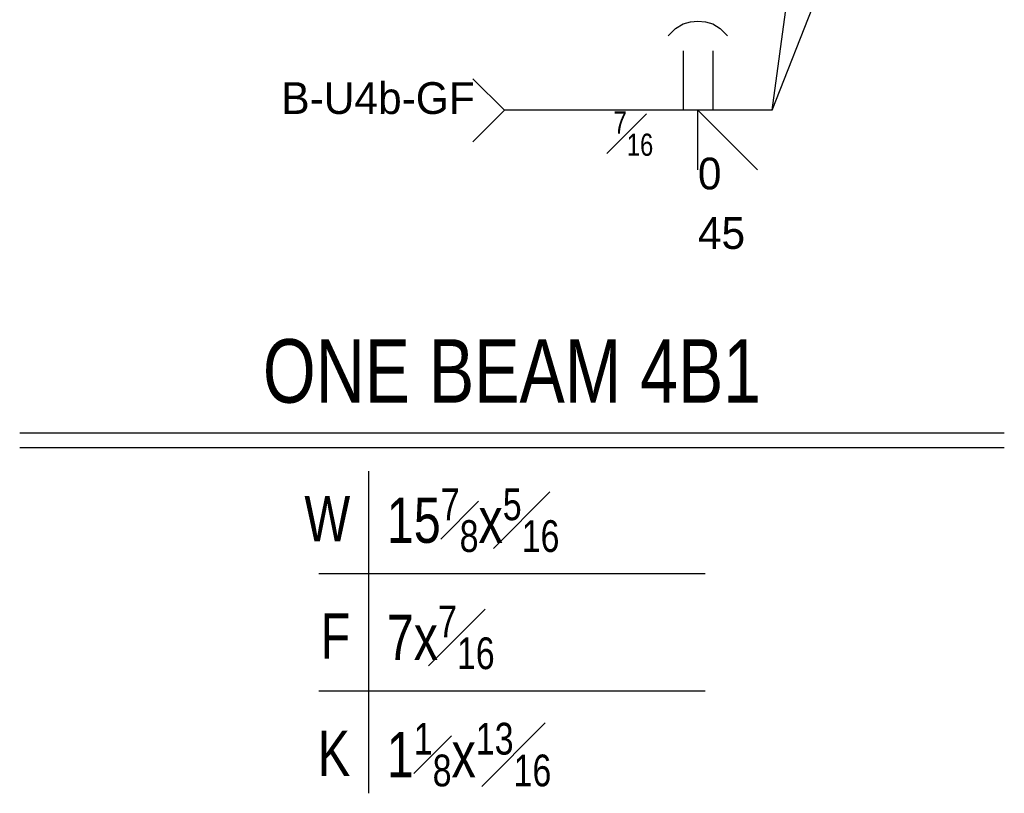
# Model space of a CAD drawing. Header units: inches. Extents: x -17.2 to 17.5, y -11.2 to 11.2.
# Tile 4 of 16: x -13.9 to -11.1, y 0.3 to 2.5. Entities that reach past the tile are written whole.
import ezdxf
from ezdxf.enums import TextEntityAlignment as Align

# ---------------------------------------------------------------- set-up
doc = ezdxf.new("R2010")
doc.units = ezdxf.units.IN
doc.header["$LTSCALE"] = 2.5
doc.header["$MEASUREMENT"] = 0
doc.layers.add('Outline', color=7, linetype='Continuous')
doc.styles.add('MTextWidth', font='txt', dxfattribs={"width": 0.8, "height": 0.2})

msp = doc.modelspace()

# ---------------------------------------------------------------- linework, layer by layer
at = {"color": 1, "linetype": 'Continuous'}
for p, q in [((-11.7135, 2.2608), (-11.3165, 5.2235)), ((-11.7135, 2.2608), (-11.1671, 3.6586)), ((-12.0099, 2.4725), (-11.9887, 2.4937)), ((-11.9887, 2.4937), (-11.9675, 2.5064)), ((-11.9675, 2.5064), (-11.9464, 2.5128)), ((-11.9464, 2.5128), (-11.9252, 2.5148)), ((-11.9252, 2.5148), (-11.904, 2.5128)), ((-11.904, 2.5128), (-11.8829, 2.5064)), ((-11.8829, 2.5064), (-11.8617, 2.4937)), ((-11.8617, 2.4937), (-11.8405, 2.4725)), ((-11.9675, 2.4302), (-11.9675, 2.2608)), ((-11.8829, 2.4302), (-11.8829, 2.2608)), ((-12.4756, 2.2608), (-12.5654, 2.3506)), ((-12.4756, 2.2608), (-12.5654, 2.171)), ((-11.7135, 2.2608), (-12.4756, 2.2608)), ((-11.9252, 2.0915), (-11.9252, 2.2608)), ((-11.9252, 2.2608), (-11.7559, 2.0915))]:
    msp.add_line(p, q, dxfattribs=at)
at = {"layer": 'Outline', "color": 3, "linetype": 'Continuous'}
for p, q in [((-13.8551, 1.3431), (-11.0533, 1.3431)), ((-13.8551, 1.3014), (-11.0533, 1.3014))]:
    msp.add_line(p, q, dxfattribs=at)
at = {"layer": 'Outline', "color": 1, "linetype": 'Continuous'}
for p, q in [((-12.8625, 1.2348), (-12.8625, 0.3181)), ((-13.0042, 0.9431), (-11.9042, 0.9431)), ((-13.0042, 0.6098), (-11.9042, 0.6098))]:
    msp.add_line(p, q, dxfattribs=at)

# ---------------------------------------------------------------- texts
at = {"color": 1, "linetype": 'Continuous'}
msp.add_text('B-U4b-GF', height=0.09032, dxfattribs=at).set_placement((-12.5602, 2.2956), align=Align.MIDDLE_RIGHT)
for s, height, p in [('0', 0.0903, (-11.9252, 2.1262)), ('45', 0.09032, (-11.9252, 1.9569))]:
    msp.add_text(s, height=height, dxfattribs=at).set_placement(p, align=Align.TOP_LEFT)
at = {"color": 1, "linetype": 'Continuous', "insert": (-12.0522, 2.2578), "char_height": 0.090316, "attachment_point": 3, "style": 'MTextWidth'}
msp.add_mtext('\\A1;{\\H0.70x;\\S7#16;}', dxfattribs=at)
at = {"layer": 'Outline', "color": 3, "linetype": 'Continuous', "width": 0.8}
msp.add_text('ONE BEAM 4B1', height=0.180631, dxfattribs=at).set_placement((-12.4542, 1.4292), align=Align.CENTER)
at = {"layer": 'Outline', "color": 2, "linetype": 'Continuous', "width": 0.8}
for s, p in [('W', (-12.9146, 1.0344)), ('F', (-12.9146, 0.7011)), ('K', (-12.9146, 0.3677))]:
    msp.add_text(s, height=0.129, dxfattribs=at).set_placement(p, align=Align.RIGHT)
at = {"layer": 'Outline', "color": 2, "linetype": 'Continuous', "char_height": 0.129022, "attachment_point": 7, "style": 'MTextWidth'}
for s, insert in [('\\A1;15{\\H0.70x;\\S7#8;}x{\\H0.70x;\\S5#16;}', (-12.8104, 1.0046)), ('\\A1;7x{\\H0.70x;\\S7#16;}', (-12.8104, 0.6713)), ('\\A1;1{\\H0.70x;\\S1#8;}x{\\H0.70x;\\S13#16;}', (-12.8104, 0.3379))]:
    msp.add_mtext(s, dxfattribs=dict(at, insert=insert))

doc.saveas('drawing.dxf')
